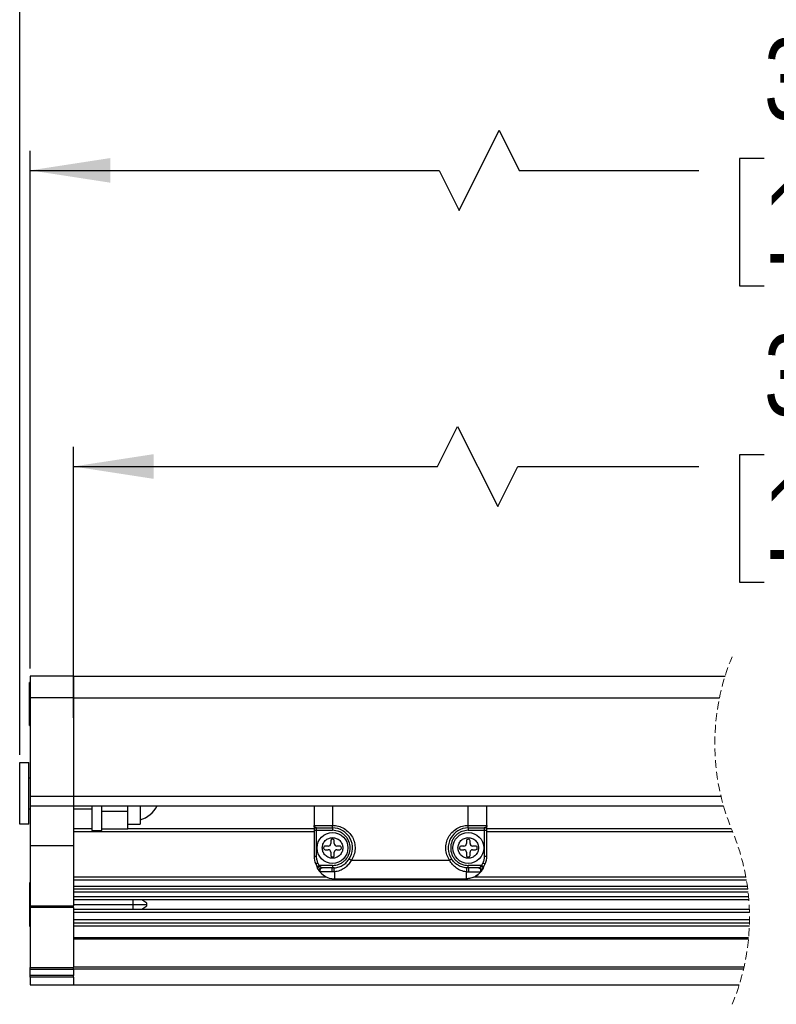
# Model space of a CAD drawing. Header units: millimetres. Extents: x 0 to 1118, y 0 to 864.
# Tile 12 of 21: x 411 to 534, y 575 to 735. Entities that reach past the tile are written whole.
import ezdxf

# ---------------------------------------------------------------- set-up
doc = ezdxf.new("R2010")
doc.units = ezdxf.units.MM
doc.linetypes.add('HIDDEN', pattern=[1.905, 1.27, -0.635])
doc.layers.add('DIMENSIONS', color=140, linetype='Continuous', lineweight=25)
doc.styles.add('SLDTEXTSTYLE0', font='TXT', dxfattribs={"width": 0.75})
doc.dimstyles.new('SLDDIMSTYLE3', dxfattribs={"dimtxt": 13, "dimasz": 13, "dimexe": 0, "dimexo": 0.0625, "dimgap": 3.25, "dimtad": 0, "dimtih": 1, "dimtoh": 1, "dimdec": 1, "dimrnd": 1e-09, "dimzin": 4, "dimdsep": 46, "dimtxsty": 'SLDTEXTSTYLE0', "dimsah": 1, "dimcen": 0.09, "dimadec": 0, "dimazin": 1, "dimtfac": 1, "dimtdec": 1, "dimtofl": 0, "dimtmove": 0, "dimatfit": 3, "dimfxl": 0, "dimfrac": 2, "dimtolj": 1, "dimtzin": 12, "dimarcsym": 0})
doc.dimstyles.new('SLDDIMSTYLE5', dxfattribs={"dimtxt": 13, "dimasz": 13, "dimexe": 0, "dimexo": 0.0625, "dimgap": 3.25, "dimtad": 0, "dimtih": 1, "dimtoh": 1, "dimdec": 1, "dimrnd": 1e-09, "dimzin": 12, "dimdsep": 46, "dimtxsty": 'SLDTEXTSTYLE0', "dimsah": 1, "dimcen": 0.09, "dimadec": 0, "dimazin": 3, "dimtfac": 1, "dimtdec": 1, "dimtofl": 0, "dimtmove": 0, "dimatfit": 3, "dimfxl": 0, "dimfrac": 2, "dimtolj": 1, "dimtzin": 12, "dimarcsym": 0})

# ---------------------------------------------------------------- blocks, each defined once
blk = doc.blocks.new('_D_13')
at = {"layer": 'DIMENSIONS'}
for p, q in [((478.77, 662.08), (482.02, 668.58)), ((482.02, 668.58), (488.52, 655.58)), ((419.75, 621.35), (419.75, 665.25)), ((531.69, 663.99), (527.72, 663.99)), ((527.72, 663.99), (527.72, 643.35)), ((574.91, 663.99), (578.87, 663.99)), ((578.87, 663.99), (578.87, 643.35)), ((637.74, 629.35), (637.74, 665.25)), ((419.75, 662.08), (478.77, 662.08)), ((488.52, 655.58), (491.77, 662.08)), ((491.77, 662.08), (521.13, 662.08)), ((637.74, 662.08), (585.47, 662.08)), ((527.72, 643.35), (531.69, 643.35)), ((578.87, 643.35), (574.91, 643.35))]:
    blk.add_line(p, q, dxfattribs=at)
for points in [[(419.75, 662.08), (432.75, 660.08), (432.75, 664.08)], [(637.74, 662.08), (624.74, 664.08), (624.74, 660.08)]]:
    blk.add_solid(points, dxfattribs=at)
at = {"layer": 'DIMENSIONS', "char_height": 13, "attachment_point": 1, "style": 'SLDTEXTSTYLE0'}
for s, insert in [('350.0', (531.69, 683.39)), ('13.78', (531.69, 660.11))]:
    blk.add_mtext(s, dxfattribs=dict(at, insert=insert))
blk = doc.blocks.new('_D_14')
at = {"layer": 'DIMENSIONS'}
for p, q in [((482.27, 703.58), (488.77, 716.58)), ((488.77, 716.58), (492.02, 710.08)), ((412.75, 629.35), (412.75, 713.25)), ((531.69, 711.99), (527.72, 711.99)), ((527.72, 711.99), (527.72, 691.35)), ((574.91, 711.99), (578.87, 711.99)), ((578.87, 711.99), (578.87, 691.35)), ((640.74, 621.35), (640.74, 713.25)), ((412.75, 710.08), (479.02, 710.08)), ((479.02, 710.08), (482.27, 703.58)), ((492.02, 710.08), (521.13, 710.08)), ((640.74, 710.08), (585.47, 710.08)), ((527.72, 691.35), (531.69, 691.35)), ((578.87, 691.35), (574.91, 691.35))]:
    blk.add_line(p, q, dxfattribs=at)
for points in [[(412.75, 710.08), (425.75, 708.08), (425.75, 712.08)], [(640.74, 710.08), (627.74, 712.08), (627.74, 708.08)]]:
    blk.add_solid(points, dxfattribs=at)
at = {"layer": 'DIMENSIONS', "char_height": 13, "attachment_point": 1, "style": 'SLDTEXTSTYLE0'}
for s, insert in [('360.0', (531.69, 731.39)), ('14.17', (531.69, 708.11))]:
    blk.add_mtext(s, dxfattribs=dict(at, insert=insert))
blk = doc.blocks.new('_D_15')
at = {"layer": 'DIMENSIONS'}
for p, q in [((482.78, 762.5), (486.03, 769)), ((486.03, 769), (492.53, 756)), ((411.05, 615.35), (411.05, 765.68)), ((640.74, 625.85), (640.74, 765.68)), ((531.69, 764.42), (527.72, 764.42)), ((527.72, 764.42), (527.72, 743.78)), ((574.91, 764.42), (578.87, 764.42)), ((578.87, 764.42), (578.87, 743.78)), ((411.05, 762.5), (482.78, 762.5)), ((492.53, 756), (495.78, 762.5)), ((495.78, 762.5), (521.13, 762.5)), ((640.74, 762.5), (585.47, 762.5)), ((527.72, 743.78), (531.69, 743.78)), ((578.87, 743.78), (574.91, 743.78))]:
    blk.add_line(p, q, dxfattribs=at)
for points in [[(411.05, 762.5), (424.05, 760.5), (424.05, 764.5)], [(640.74, 762.5), (627.74, 764.5), (627.74, 760.5)]]:
    blk.add_solid(points, dxfattribs=at)
at = {"layer": 'DIMENSIONS', "char_height": 13, "attachment_point": 1, "style": 'SLDTEXTSTYLE0'}
for s, insert in [('361.7', (531.69, 783.82)), ('14.24', (531.69, 760.54))]:
    blk.add_mtext(s, dxfattribs=dict(at, insert=insert))

msp = doc.modelspace()

# ---------------------------------------------------------------- linework, layer by layer
for p, q in [((419.74501, 628.0751), (412.74504, 628.0751)), ((412.74504, 628.0751), (412.74504, 624.57512)), ((419.74501, 628.0751), (419.74501, 624.57512)), ((419.74501, 628.0751), (525.35622, 628.0751)), ((412.74504, 627.07512), (412.64502, 627.07512)), ((412.64502, 623.5751), (412.64502, 627.07512)), ((419.74501, 624.57512), (412.74504, 624.57512)), ((412.74504, 624.57512), (412.74504, 608.57512)), ((419.74501, 624.57512), (419.74501, 608.57512)), ((419.74501, 624.57512), (524.45077, 624.57512)), ((412.64502, 620.07512), (412.64502, 623.5751)), ((412.64502, 623.5751), (412.74504, 623.5751)), ((412.64502, 620.07512), (412.74504, 620.07512)), ((411.04499, 604.07511), (411.04499, 614.07511)), ((411.04499, 614.07511), (412.545, 614.07511)), ((412.545, 604.07511), (412.545, 614.07511)), ((412.74504, 611.57511), (412.545, 611.57511)), ((419.74501, 608.57512), (412.74504, 608.57512)), ((412.74504, 608.57512), (412.74504, 607.07511)), ((419.74501, 608.57512), (419.74501, 607.07511)), ((524.71379, 608.57512), (419.74501, 608.57512)), ((412.545, 606.57511), (412.74504, 606.57511)), ((412.74504, 607.07511), (419.74501, 607.07511)), ((412.74504, 607.07511), (412.74504, 600.5751)), ((419.74501, 607.07511), (419.74501, 600.5751)), ((419.74501, 607.07511), (525.10934, 607.07511)), ((419.74501, 606.57511), (422.74503, 606.57511)), ((422.74503, 607.07511), (422.74503, 603.07513)), ((424.34505, 606.18038), (424.34505, 607.07511)), ((424.34505, 603.07513), (424.34505, 607.07511)), ((428.55553, 606.18038), (428.55553, 607.07511)), ((430.55562, 607.07511), (430.55562, 604.07511)), ((458.74648, 607.07511), (458.74648, 603.79402)), ((461.7465, 607.07511), (461.7465, 603.90122)), ((483.74645, 603.90122), (483.74645, 607.07511)), ((486.74647, 603.79402), (486.74647, 607.07511)), ((428.55553, 606.18038), (424.34505, 606.18038)), ((424.34505, 603.28565), (424.34505, 606.18038)), ((428.55553, 603.28565), (428.55553, 606.18038)), ((412.545, 604.07511), (411.04499, 604.07511)), ((419.74501, 603.42513), (422.74503, 603.42513)), ((428.55553, 604.07511), (430.55562, 604.07511)), ((428.55553, 603.42513), (458.74648, 603.42513)), ((458.74648, 603.79402), (458.74648, 603.1012)), ((458.78343, 603.73811), (458.77449, 603.66685)), ((458.78224, 603.90122), (461.7465, 603.90122)), ((459.00707, 603.51781), (459.02948, 603.53039)), ((459.14654, 603.1012), (459.14654, 603.4476)), ((459.17742, 603.50121), (461.7465, 603.50121)), ((461.7465, 603.50121), (461.7465, 603.90122)), ((461.7465, 603.50121), (461.7465, 603.1012)), ((483.74645, 603.90122), (486.71077, 603.90122)), ((483.74645, 603.50121), (483.74645, 603.90122)), ((483.74645, 603.50121), (486.31553, 603.50121)), ((483.74645, 603.50121), (483.74645, 603.1012)), ((486.34647, 603.44763), (486.34647, 603.1012)), ((486.46478, 603.53089), (486.48815, 603.5185)), ((486.71882, 603.66626), (486.70988, 603.73829)), ((486.74647, 603.1012), (486.74647, 603.79402)), ((486.74647, 603.42513), (526.36664, 603.42513)), ((419.74501, 602.9251), (458.74648, 602.9251)), ((422.74503, 603.07513), (424.34505, 603.07513)), ((428.55553, 603.28565), (424.34505, 603.28565)), ((458.74648, 603.1012), (459.14654, 603.1012)), ((458.74648, 603.1012), (458.74648, 598.9163)), ((459.14654, 603.1012), (461.7465, 603.1012)), ((459.14654, 598.9163), (459.14654, 603.1012)), ((483.74645, 603.1012), (486.34647, 603.1012)), ((486.34647, 603.1012), (486.74647, 603.1012)), ((486.34647, 603.1012), (486.34647, 598.9163)), ((486.74647, 598.9163), (486.74647, 603.1012)), ((486.74647, 602.9251), (526.57249, 602.9251)), ((419.74501, 600.5751), (412.74504, 600.5751)), ((412.74504, 600.5751), (412.74504, 590.86801)), ((419.74501, 600.5751), (419.74501, 590.86801)), ((460.30907, 600.28712), (460.30907, 600.2153)), ((461.04388, 600.53713), (460.55905, 600.53713)), ((461.46051, 601.40843), (461.46051, 600.9538)), ((461.78238, 601.65844), (461.71061, 601.65844)), ((462.03236, 600.9538), (462.03236, 601.40843)), ((462.93394, 600.53713), (462.44912, 600.53713)), ((463.18392, 600.2153), (463.18392, 600.28712)), ((482.30903, 600.28712), (482.30903, 600.2153)), ((483.04395, 600.53713), (482.55913, 600.53713)), ((483.46059, 601.40843), (483.46059, 600.9538)), ((483.78245, 601.65844), (483.71057, 601.65844)), ((484.03243, 600.9538), (484.03243, 601.40843)), ((484.9339, 600.53713), (484.44907, 600.53713)), ((485.18388, 600.2153), (485.18388, 600.28712)), ((458.74648, 598.9163), (459.14654, 598.9163)), ((460.55905, 599.96529), (461.04388, 599.96529)), ((461.46051, 599.54862), (461.46051, 599.0336)), ((461.71061, 598.78362), (461.78238, 598.78362)), ((462.03236, 599.0336), (462.03236, 599.54862)), ((462.44912, 599.96529), (462.93394, 599.96529)), ((464.4535, 598.55119), (464.51644, 598.55119)), ((482.55913, 599.96529), (483.04395, 599.96529)), ((483.46059, 599.54862), (483.46059, 599.0336)), ((483.71057, 598.78362), (483.78245, 598.78362)), ((484.03243, 599.0336), (484.03243, 599.54862)), ((484.44907, 599.96529), (484.9339, 599.96529)), ((486.34647, 598.9163), (486.74647, 598.9163)), ((459.02757, 597.64842), (459.22164, 597.23214)), ((459.22164, 597.23214), (459.33775, 596.98335)), ((459.22164, 597.23214), (459.33775, 596.98335)), ((459.2406, 597.24257), (459.3486, 597.03637)), ((459.58416, 597.40121), (459.39009, 597.81749)), ((459.58416, 597.40121), (459.70027, 597.27679)), ((461.7465, 597.40121), (459.58416, 597.40121)), ((459.99305, 596.98937), (460.08007, 597.00216)), ((461.7465, 597.00121), (460.08746, 597.00121)), ((461.7465, 597.40121), (461.7465, 597.00121)), ((462.02259, 597.01295), (461.7465, 597.00121)), ((464.7998, 598.25123), (480.69326, 598.2512)), ((483.74645, 597.00121), (483.47036, 597.01295)), ((485.90879, 597.40121), (483.74645, 597.40121)), ((483.74645, 597.00121), (483.74645, 597.40121)), ((485.40549, 597.00121), (483.74645, 597.00121)), ((485.41288, 597.00216), (485.4999, 596.98937)), ((485.90879, 597.40121), (485.79274, 597.27679)), ((486.10286, 597.81749), (485.90879, 597.40121)), ((486.14458, 597.03593), (486.25265, 597.24246)), ((486.15525, 596.98335), (486.2713, 597.23214)), ((486.2713, 597.23214), (486.46544, 597.64842)), ((419.74501, 595.57511), (460.70067, 595.57511)), ((459.61503, 596.51558), (459.68584, 596.4214)), ((461.69881, 596.34737), (459.78443, 596.34737)), ((462.05668, 596.3626), (461.69881, 596.34737)), ((462.05668, 596.3626), (462.05668, 595.25121)), ((483.43639, 595.25121), (483.43639, 596.3626)), ((483.43639, 596.3626), (483.79425, 596.34737)), ((484.79227, 595.57511), (528.73061, 595.57511)), ((485.77527, 596.37905), (485.87797, 596.51558)), ((412.74504, 594.57512), (412.64502, 594.57512)), ((412.64502, 594.57512), (412.64502, 591.0751)), ((419.74501, 595.07511), (528.81845, 595.07511)), ((419.74501, 594.07512), (528.97282, 594.07512)), ((462.05668, 595.25121), (483.43639, 595.25121)), ((529.03945, 593.5751), (419.74501, 593.5751)), ((529.09908, 593.07511), (419.74501, 593.07511)), ((529.17549, 592.3251), (419.74501, 592.3251)), ((412.64502, 591.0751), (412.64502, 587.57512)), ((412.64502, 591.0751), (412.74504, 591.0751)), ((412.74504, 590.86801), (419.74501, 590.86801)), ((412.74504, 590.57511), (412.74504, 590.86801)), ((419.74501, 590.57511), (412.74504, 590.57511)), ((412.74504, 590.57511), (412.74504, 580.86802)), ((529.21778, 591.82511), (419.74501, 591.82511)), ((419.74501, 591.0751), (429.43136, 591.0751)), ((419.74501, 590.57511), (419.74501, 590.86801)), ((419.74501, 590.57511), (419.74501, 580.86802)), ((429.43136, 591.0751), (429.43136, 591.82511)), ((429.43136, 590.32513), (429.43136, 591.0751)), ((429.43136, 591.0751), (431.64507, 591.0751)), ((431.64507, 591.27511), (430.85948, 591.82511)), ((430.85948, 590.32513), (431.64507, 590.8751)), ((431.64507, 591.0751), (431.64507, 591.27511)), ((431.64507, 590.8751), (431.64507, 591.0751)), ((419.74501, 590.32513), (529.30344, 590.32513)), ((419.74501, 589.82511), (529.31829, 589.82511)), ((412.64502, 587.57512), (412.74504, 587.57512)), ((529.32553, 588.57511), (419.74501, 588.57511)), ((529.31649, 588.07511), (419.74501, 588.07511)), ((529.30062, 587.57512), (419.74501, 587.57512)), ((419.74501, 585.703), (529.18029, 585.703)), ((529.15675, 585.45135), (419.74501, 585.45135)), ((412.74504, 580.86802), (419.74501, 580.86802)), ((412.74504, 580.57512), (412.74504, 580.86802)), ((412.74504, 580.57512), (419.74501, 580.57512)), ((412.74504, 579.5751), (412.74504, 580.57512)), ((419.74501, 579.5751), (412.74504, 579.5751)), ((412.74504, 579.32512), (412.74504, 579.5751)), ((419.74501, 580.94929), (528.43492, 580.94929)), ((419.74501, 580.57512), (419.74501, 580.86802)), ((419.74501, 580.57512), (419.74501, 579.5751)), ((528.34869, 580.57512), (419.74501, 580.57512)), ((419.74501, 579.32512), (419.74501, 579.5751)), ((419.74501, 579.32512), (412.74504, 579.32512)), ((412.74504, 579.32512), (412.74504, 578.07512)), ((412.74504, 578.07512), (419.74501, 578.07512)), ((419.74501, 579.32512), (419.74501, 578.07512)), ((419.74501, 578.07512), (527.6645, 578.07512))]:
    msp.add_line(p, q)
at = {"flags": 128}
for points in [[(459.02757, 597.64842), (459.03449, 597.65167), (459.05511, 597.6613), (459.08861, 597.67691), (459.13379, 597.69795), (459.18874, 597.72355), (459.25133, 597.75279), (459.3194, 597.7845), (459.39009, 597.81749)], [(459.22164, 597.23214), (459.22868, 597.23539), (459.2493, 597.24502), (459.2828, 597.26063), (459.32786, 597.28168), (459.38281, 597.30728), (459.44552, 597.33651), (459.51347, 597.36822), (459.58416, 597.40121)], [(459.33775, 596.98335), (459.54422, 596.61181), (459.662, 596.44408)], [(485.90879, 597.40121), (485.97948, 597.36822), (486.04749, 597.33651), (486.11019, 597.30728), (486.16509, 597.28168), (486.21021, 597.26063), (486.24371, 597.24502), (486.25187, 597.2412)], [(486.10286, 597.81749), (486.17361, 597.7845), (486.24162, 597.75279), (486.30433, 597.72355), (486.35922, 597.69795), (486.40434, 597.67691), (486.43784, 597.6613), (486.45846, 597.65167), (486.46544, 597.64842)], [(486.25599, 597.2393), (486.26433, 597.23539), (486.2713, 597.23214)], [(483.79425, 596.34737), (484.46338, 596.34737), (485.03844, 596.34737), (485.46664, 596.34737), (485.70864, 596.3474)]]:
    msp.add_lwpolyline(points, dxfattribs=at)
for centre, radius in [((461.74648, 600.25126), 2.49998), ((483.74649, 600.2512), 2.50001)]:
    msp.add_circle(centre, radius)
at = {"color": 7, "linetype": 'HIDDEN', "lineweight": 18}
for centre, start, end in [((560.32035, 617.16261), 157.3801351, 202.6198649), ((492.70037, 588.98762), 337.3801351, 22.6198649)]:
    msp.add_arc(centre, 36.62749, start, end, dxfattribs=at)
for centre, radius, start, end in [((429.38525, 609.07488), 4.4215, 285.3891433, 333.109596), ((461.74652, 600.25121), 3.25, 326.7735155, 90.0004244), ((483.7466, 600.25111), 3.2501, 90.0026764, 213.2233838), ((460.55902, 600.28718), 0.24995, 89.9932765, 180.0135538), ((460.55902, 600.21524), 0.24995, 179.9864462, 270.0067235), ((461.04399, 600.95365), 0.41652, 269.9839477, 0.0201506), ((461.71067, 601.40829), 0.25016, 90.012592, 179.9669221), ((461.78241, 601.40849), 0.24995, 359.9864462, 90.0067235), ((462.44908, 600.95386), 0.41672, 180.0078339, 270.0044591), ((462.93397, 600.28718), 0.24995, 359.9864462, 90.0067235), ((462.93397, 600.21524), 0.24995, 269.9932765, 0.0135538), ((482.55918, 600.28698), 0.25016, 90.012592, 179.9669221), ((482.55918, 600.21544), 0.25016, 180.0330779, 269.987408), ((483.04386, 600.95386), 0.41672, 270.011933, 359.9921653), ((483.71054, 601.40849), 0.24995, 89.9932765, 180.0135538), ((483.78248, 601.40849), 0.24995, 359.9864462, 90.0067235), ((484.44916, 600.95386), 0.41672, 180.0078347, 269.988067), ((484.93392, 600.28718), 0.24995, 359.9864462, 90.0067235), ((484.93392, 600.21524), 0.24995, 269.9932765, 0.0135538), ((461.74847, 598.91676), 3.00199, 180.0087136, 204.9924262), ((461.04399, 599.54877), 0.41652, 359.9798494, 90.0160523), ((461.71067, 599.03378), 0.25016, 180.0399113, 269.9874049), ((461.78241, 599.03358), 0.24995, 269.9932757, 0.0067243), ((462.44908, 599.54856), 0.41672, 89.9955409, 179.9921661), ((483.04386, 599.54856), 0.41672, 0.0078347, 89.988067), ((483.71054, 599.03358), 0.24995, 179.9932757, 270.0067243), ((483.78248, 599.03358), 0.24995, 269.9932757, 0.0067243), ((484.44916, 599.54856), 0.41672, 90.011933, 179.9921653), ((483.74574, 598.91635), 3.00073, 335.0049442, 359.9990508), ((483.42366, 598.25934), 3.01492, 318.5425816, 334.961735), ((462.05718, 598.25187), 3.00087, 216.401807, 237.498069), ((462.05645, 598.25072), 2.9995, 237.498029, 270.0043727), ((483.43581, 598.25216), 3.00109, 294.2599731, 314.1229817)]:
    msp.add_arc(centre, radius, start, end)
for points, knots in [([(458.74648, 603.79402), (458.74366, 603.82352), (458.73952, 603.86702), (458.77184, 603.8929), (458.78224, 603.90122)], [0, 0, 0, 0, 0.678325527, 1, 1, 1, 1]), ([(459.14654, 603.4476), (459.09439, 603.45265), (458.99194, 603.46257), (458.86043, 603.54052), (458.76558, 603.65491), (458.75275, 603.74831), (458.74648, 603.79402)], [0, 0, 0, 0, 0.266498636, 0.523458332, 0.766779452, 1, 1, 1, 1]), ([(458.78224, 603.90122), (458.78814, 603.84882), (458.79992, 603.74419), (458.89118, 603.61207), (459.02177, 603.51927), (459.12558, 603.50723), (459.17742, 603.50121)], [0, 0, 0, 0, 0.251404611, 0.501999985, 0.751347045, 1, 1, 1, 1]), ([(459.16681, 603.49784), (459.14234, 603.4993), (459.09181, 603.50229), (459.01703, 603.52547), (458.94417, 603.56255), (458.90312, 603.59949), (458.88237, 603.61816)], [0, 0, 0, 0, 0.231707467, 0.478435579, 0.736470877, 1, 1, 1, 1]), ([(459.14654, 603.4476), (459.14624, 603.46324), (459.14574, 603.48889), (459.16853, 603.49775), (459.17742, 603.50121)], [0, 0, 0, 0, 0.609806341, 1, 1, 1, 1]), ([(461.7465, 603.90122), (462.06752, 603.87655), (462.72156, 603.8263), (463.6393, 603.42244), (464.41769, 602.80386), (464.99495, 602.0067), (465.34549, 601.08701), (465.4364, 600.09695), (465.27138, 599.10796), (464.95507, 598.5333), (464.7998, 598.25123)], [0, 0, 0, 0, 0.122707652, 0.250001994, 0.377284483, 0.500004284, 0.622715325, 0.750002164, 0.877289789, 1, 1, 1, 1]), ([(480.69326, 598.2512), (480.53795, 598.53328), (480.22155, 599.10792), (480.05657, 600.09695), (480.14741, 601.08704), (480.49817, 602.00663), (481.07523, 602.8039), (481.85366, 603.42243), (482.77138, 603.8263), (483.42543, 603.87655), (483.74645, 603.90122)], [0, 0, 0, 0, 0.122719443, 0.250006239, 0.377292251, 0.50000791, 0.622717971, 0.749999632, 0.877293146, 1, 1, 1, 1]), ([(486.31553, 603.50121), (486.36736, 603.50723), (486.47118, 603.51929), (486.60183, 603.61203), (486.693, 603.74422), (486.70484, 603.84882), (486.71077, 603.90122)], [0, 0, 0, 0, 0.2486417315, 0.4980570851, 0.7485882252, 1, 1, 1, 1]), ([(486.31553, 603.50121), (486.32447, 603.49776), (486.34732, 603.48895), (486.34679, 603.46326), (486.34647, 603.44763)], [0, 0, 0, 0, 0.391359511, 1, 1, 1, 1]), ([(486.61194, 603.61959), (486.59142, 603.60092), (486.5508, 603.56399), (486.4786, 603.52653), (486.40427, 603.50292), (486.3539, 603.49952), (486.32948, 603.49787)], [0, 0, 0, 0, 0.263169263, 0.5207423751, 0.7676869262, 1, 1, 1, 1]), ([(486.74647, 603.79402), (486.74022, 603.74831), (486.72744, 603.6549), (486.63257, 603.54051), (486.50104, 603.46259), (486.3986, 603.45267), (486.34647, 603.44763)], [0, 0, 0, 0, 0.233207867, 0.476539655, 0.733599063, 1, 1, 1, 1]), ([(486.62887, 603.5843), (486.64711, 603.60389), (486.68296, 603.64239), (486.71899, 603.71106), (486.741, 603.78144), (486.7432, 603.8289), (486.74427, 603.85187)], [0, 0, 0, 0, 0.26725198, 0.525307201, 0.770315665, 1, 1, 1, 1]), ([(486.71077, 603.90122), (486.72117, 603.8929), (486.75349, 603.86702), (486.74931, 603.82353), (486.74647, 603.79402)], [0, 0, 0, 0, 0.321691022, 1, 1, 1, 1]), ([(460.07983, 600.25121), (460.10224, 600.46078), (460.13682, 600.78429), (460.34429, 601.17281), (460.55956, 601.43762), (460.82484, 601.65442), (461.21322, 601.85537), (461.74649, 601.95834), (462.27959, 601.85542), (462.66799, 601.65451), (462.93317, 601.43786), (463.14867, 601.173), (463.35612, 600.78444), (463.39074, 600.46077), (463.41316, 600.25121)], [0, 0, 0, 0, 0.1197227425, 0.1848129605, 0.2499990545, 0.3150906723, 0.3802832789, 0.4999993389, 0.619715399, 0.684800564, 0.7499991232, 0.8150899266, 0.8802772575, 1, 1, 1, 1]), ([(461.7465, 597.40121), (462.10486, 597.43949), (462.6583, 597.4986), (463.32264, 597.8535), (463.77555, 598.22188), (464.14617, 598.6753), (464.48972, 599.3395), (464.66554, 600.2512), (464.48973, 601.16313), (464.14599, 601.82723), (463.77531, 602.28082), (463.32247, 602.649), (462.65812, 603.00385), (462.10486, 603.06293), (461.7465, 603.1012)], [0, 0, 0, 0, 0.119718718, 0.184888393, 0.249998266, 0.315170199, 0.380280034, 0.500000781, 0.619721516, 0.684894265, 0.750002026, 0.815174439, 0.880281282, 1, 1, 1, 1]), ([(483.74645, 603.1012), (483.38809, 603.06293), (482.83465, 603.00382), (482.1703, 602.64891), (481.71739, 602.28054), (481.34678, 601.82711), (481.00322, 601.16292), (480.82741, 600.25122), (481.00322, 599.33929), (481.34696, 598.67519), (481.71764, 598.2216), (482.17048, 597.85342), (482.83483, 597.49857), (483.38809, 597.43948), (483.74645, 597.40121)], [0, 0, 0, 0, 0.119718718, 0.184888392, 0.249998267, 0.315170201, 0.380280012, 0.500000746, 0.619721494, 0.684894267, 0.750002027, 0.815174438, 0.880281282, 1, 1, 1, 1]), ([(482.07979, 600.25121), (482.10219, 600.46078), (482.13678, 600.78429), (482.34425, 601.17281), (482.55952, 601.43762), (482.82479, 601.65442), (483.21317, 601.85538), (483.74649, 601.95833), (484.27962, 601.85542), (484.66805, 601.65455), (484.93313, 601.43782), (485.14862, 601.17299), (485.35616, 600.78446), (485.39077, 600.46078), (485.41318, 600.25121)], [0, 0, 0, 0, 0.119721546, 0.184811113, 0.249996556, 0.315087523, 0.380279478, 0.499994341, 0.619731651, 0.684816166, 0.749996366, 0.815086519, 0.880278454, 1, 1, 1, 1]), ([(463.41316, 600.25121), (463.39076, 600.04164), (463.35617, 599.71813), (463.1487, 599.32961), (462.93342, 599.0648), (462.66817, 598.84797), (462.27977, 598.64701), (461.74649, 598.54409), (461.2134, 598.64703), (460.82491, 598.8478), (460.55983, 599.06461), (460.34432, 599.32941), (460.13688, 599.71798), (460.10225, 600.04165), (460.07983, 600.25121)], [0, 0, 0, 0, 0.119721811, 0.184811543, 0.249997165, 0.315091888, 0.380283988, 0.499998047, 0.619712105, 0.684817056, 0.750001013, 0.815091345, 0.880278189, 1, 1, 1, 1]), ([(485.41318, 600.25121), (485.39075, 600.04165), (485.35614, 599.71817), (485.1488, 599.32954), (484.93337, 599.06489), (484.66824, 598.84792), (484.2798, 598.64701), (483.7465, 598.5441), (483.21336, 598.64697), (482.82495, 598.84788), (482.55979, 599.06456), (482.34428, 599.32942), (482.13683, 599.71798), (482.10221, 600.04165), (482.07979, 600.25121)], [0, 0, 0, 0, 0.119720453, 0.184804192, 0.250003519, 0.315079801, 0.380271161, 0.500006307, 0.619719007, 0.684802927, 0.75000385, 0.815093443, 0.880279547, 1, 1, 1, 1]), ([(459.39009, 597.81749), (459.31901, 597.99387), (459.17685, 598.34663), (459.15665, 598.72642), (459.14654, 598.9163)], [0, 0, 0, 0, 0.50001233, 1, 1, 1, 1]), ([(486.34647, 598.9163), (486.33634, 598.72642), (486.31608, 598.34663), (486.17394, 597.99387), (486.10286, 597.81749)], [0, 0, 0, 0, 0.499990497, 1, 1, 1, 1]), ([(459.33775, 596.98335), (459.33616, 596.99119), (459.33228, 597.01028), (459.35008, 597.04308), (459.38038, 597.08029), (459.42762, 597.12197), (459.48728, 597.16516), (459.5558, 597.20672), (459.62735, 597.2447), (459.67641, 597.26629), (459.70027, 597.27679)], [0, 0, 0, 0, 0.048034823, 0.117070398, 0.2165097, 0.346891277, 0.501714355, 0.670118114, 0.839603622, 1, 1, 1, 1]), ([(459.64186, 596.47102), (459.59393, 596.53895), (459.47915, 596.70162), (459.3898, 596.87966), (459.33775, 596.98335)], [0, 0, 0, 0, 0.4175951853, 1, 1, 1, 1]), ([(459.64186, 596.47102), (459.62863, 596.49253), (459.60029, 596.53859), (459.58457, 596.6254), (459.59412, 596.72308), (459.63409, 596.82275), (459.69994, 596.91267), (459.7833, 596.98319), (459.87262, 597.03212), (459.93479, 597.04757), (459.96384, 597.05479)], [0, 0, 0, 0, 0.096282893, 0.206251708, 0.331210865, 0.469061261, 0.613254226, 0.754834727, 0.885416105, 1, 1, 1, 1]), ([(460.08746, 597.00121), (460.05055, 596.99812), (459.97664, 596.99194), (459.87471, 596.94305), (459.78958, 596.86959), (459.72826, 596.77421), (459.69512, 596.66539), (459.69348, 596.55185), (459.72106, 596.44074), (459.76333, 596.37846), (459.78443, 596.34737)], [0, 0, 0, 0, 0.1235107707, 0.2473465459, 0.3719479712, 0.4971584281, 0.6228910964, 0.7488817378, 0.8746625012, 1, 1, 1, 1]), ([(459.96384, 597.05479), (459.92291, 597.08374), (459.84623, 597.13798), (459.76659, 597.21047), (459.72026, 597.25602), (459.70554, 597.27132), (459.70027, 597.27679)], [0, 0, 0, 0, 0.435316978, 0.815506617, 0.934000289, 1, 1, 1, 1]), ([(460.08746, 597.00121), (460.07049, 597.00445), (460.02562, 597.01302), (459.98752, 597.03878), (459.96384, 597.05479)], [0, 0, 0, 0, 0.378272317, 1, 1, 1, 1]), ([(461.69881, 596.34737), (461.69544, 596.37939), (461.68827, 596.44747), (461.68458, 596.55339), (461.68446, 596.66312), (461.68984, 596.76763), (461.69764, 596.8602), (461.71212, 596.92958), (461.7208, 596.98113), (461.7402, 596.99629), (461.7465, 597.00121)], [0, 0, 0, 0, 0.144917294, 0.30807624, 0.476952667, 0.638462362, 0.780200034, 0.891513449, 0.964831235, 1, 1, 1, 1]), ([(462.05668, 596.3626), (462.05307, 596.38974), (462.04489, 596.45127), (462.03429, 596.55242), (462.02452, 596.66614), (462.0173, 596.77931), (462.01231, 596.87796), (462.0144, 596.94905), (462.01241, 596.99288), (462.02058, 597.00898), (462.02259, 597.01295)], [0, 0, 0, 0, 0.125624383, 0.284861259, 0.466694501, 0.649208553, 0.805961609, 0.917792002, 0.979761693, 1, 1, 1, 1]), ([(462.02259, 597.01295), (462.28979, 597.055), (462.79232, 597.13409), (463.46325, 597.46526), (464.03569, 597.89772), (464.32105, 598.2782), (464.46518, 598.47037)], [0, 0, 0, 0, 0.274645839, 0.516526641, 0.755809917, 1, 1, 1, 1]), ([(464.7998, 598.25123), (464.63939, 598.00347), (464.32659, 597.52031), (463.68452, 596.95571), (462.93071, 596.52274), (462.35798, 596.41781), (462.05668, 596.3626)], [0, 0, 0, 0, 0.255265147, 0.497783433, 0.735793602, 1, 1, 1, 1]), ([(464.46518, 598.47037), (464.47365, 598.46482), (464.50629, 598.44339), (464.57519, 598.39837), (464.67825, 598.33085), (464.75713, 598.27919), (464.7998, 598.25123)], [0, 0, 0, 0, 0.075924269, 0.292829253, 0.617359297, 1, 1, 1, 1]), ([(480.69326, 598.2512), (480.71627, 598.26628), (480.76182, 598.29612), (480.8279, 598.3395), (480.88828, 598.37894), (480.94794, 598.41815), (480.99337, 598.4478), (481.02153, 598.46628), (481.02776, 598.47037)], [0, 0, 0, 0, 0.2063659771, 0.4084737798, 0.5930136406, 0.7473743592, 0.9440267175, 1, 1, 1, 1]), ([(483.43639, 596.3626), (483.13438, 596.41799), (482.55974, 596.52338), (481.80449, 596.95838), (481.16392, 597.52355), (480.8524, 598.00518), (480.69326, 598.2512)], [0, 0, 0, 0, 0.264830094, 0.503893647, 0.746580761, 1, 1, 1, 1]), ([(483.47036, 597.01295), (483.20258, 597.05514), (482.69848, 597.13457), (482.02628, 597.46729), (481.45492, 597.90019), (481.17073, 598.27953), (481.02776, 598.47037)], [0, 0, 0, 0, 0.275243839, 0.518140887, 0.757591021, 1, 1, 1, 1]), ([(483.47036, 597.01295), (483.47242, 597.00896), (483.48074, 596.99281), (483.47838, 596.94873), (483.48092, 596.87748), (483.47555, 596.77868), (483.46846, 596.66552), (483.45868, 596.55194), (483.44802, 596.45102), (483.43995, 596.38964), (483.43639, 596.36257)], [0, 0, 0, 0, 0.020436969, 0.082658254, 0.194844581, 0.351864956, 0.534364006, 0.715909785, 0.874725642, 1, 1, 1, 1]), ([(483.74645, 597.00121), (483.75274, 596.99629), (483.77215, 596.98113), (483.78084, 596.92958), (483.79526, 596.86019), (483.80331, 596.76764), (483.80843, 596.66312), (483.8084, 596.55339), (483.80464, 596.44748), (483.79758, 596.3794), (483.79425, 596.34737)], [0, 0, 0, 0, 0.035169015, 0.108487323, 0.219801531, 0.361558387, 0.523060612, 0.691938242, 0.855098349, 1, 1, 1, 1]), ([(485.52911, 597.05479), (485.50542, 597.03878), (485.46733, 597.01302), (485.42246, 597.00445), (485.40549, 597.00121)], [0, 0, 0, 0, 0.621727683, 1, 1, 1, 1]), ([(485.70864, 596.3474), (485.7297, 596.37848), (485.77192, 596.44077), (485.79964, 596.55184), (485.79785, 596.66539), (485.76479, 596.77426), (485.70335, 596.86952), (485.61833, 596.94313), (485.51633, 596.99191), (485.44239, 596.99811), (485.40549, 597.00121)], [0, 0, 0, 0, 0.125272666, 0.25106848, 0.377058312, 0.502820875, 0.628037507, 0.752536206, 0.876491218, 1, 1, 1, 1]), ([(485.52911, 597.05479), (485.57074, 597.08438), (485.65829, 597.14659), (485.74295, 597.22511), (485.78737, 597.27121), (485.79274, 597.27679)], [0, 0, 0, 0, 0.443577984, 0.932718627, 1, 1, 1, 1]), ([(485.52911, 597.05479), (485.55818, 597.04758), (485.62036, 597.03215), (485.70964, 596.98313), (485.79302, 596.91265), (485.85892, 596.82274), (485.89887, 596.72306), (485.90846, 596.62538), (485.89264, 596.53859), (485.86431, 596.49251), (485.85109, 596.47099)], [0, 0, 0, 0, 0.114647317, 0.245168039, 0.386711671, 0.530968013, 0.66880661, 0.793717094, 0.903691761, 1, 1, 1, 1]), ([(485.79274, 597.27679), (485.81659, 597.26629), (485.86566, 597.24469), (485.93722, 597.20675), (486.00566, 597.1651), (486.06536, 597.12198), (486.11254, 597.08026), (486.14288, 597.04308), (486.16064, 597.01029), (486.15682, 596.99119), (486.15525, 596.98335)], [0, 0, 0, 0, 0.160416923, 0.32992414, 0.498277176, 0.653084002, 0.783523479, 0.882927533, 0.951971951, 1, 1, 1, 1]), ([(486.15531, 596.98335), (486.104, 596.88109), (486.01466, 596.70301), (485.89993, 596.54027), (485.85109, 596.47099)], [0, 0, 0, 0, 0.574307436, 1, 1, 1, 1]), ([(459.78443, 596.34737), (459.76359, 596.3563), (459.70397, 596.38185), (459.66634, 596.43588), (459.64186, 596.47102)], [0, 0, 0, 0, 0.349641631, 1, 1, 1, 1]), ([(485.04822, 595.72102), (484.96275, 595.6703), (484.67665, 595.50051), (484.1373, 595.29949), (483.67002, 595.26731), (483.43639, 595.25121)], [0, 0, 0, 0, 0.175598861, 0.58782069, 1, 1, 1, 1]), ([(485.66763, 596.27495), (485.57388, 596.16481), (485.3926, 595.95181), (485.16036, 595.79617), (485.04822, 595.72102)], [0, 0, 0, 0, 0.517130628, 1, 1, 1, 1]), ([(485.70864, 596.3474), (485.72704, 596.35474), (485.78724, 596.37873), (485.82493, 596.43319), (485.85109, 596.47099)], [0, 0, 0, 0, 0.305721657, 1, 1, 1, 1])]:
    msp.add_open_spline(points, degree=3, knots=knots)

# ---------------------------------------------------------------- dimensions: what is measured, and where the dimension line sits
at = {"layer": 'DIMENSIONS'}
dim = msp.add_linear_dim(base=(411.04501, 762.50427), p1=(640.73607, 624.57511), p2=(411.04501, 614.07511), text='361.7', dimstyle='SLDDIMSTYLE5', dxfattribs=at)
dim.commit()
dim.dimension.update_dxf_attribs({"geometry": '_D_15', "text_midpoint": (553.29825, 762.50427), "dimtype": 160})
for base, p1, p2, text, picture, middle in [((640.73607, 710.07511), (412.74501, 628.07511), (640.73607, 620.07511), '360.0', '_D_14', (553.29825, 710.07511)), ((419.74501, 662.07511), (637.73607, 628.07511), (419.74501, 620.07511), '350.0', '_D_13', (553.29825, 662.07511))]:
    dim = msp.add_linear_dim(base=base, p1=p1, p2=p2, angle=0, text=text, dimstyle='SLDDIMSTYLE3', dxfattribs=at)
    dim.commit()
    dim.dimension.update_dxf_attribs({"geometry": picture, "text_midpoint": middle, "dimtype": 160})

doc.saveas('drawing.dxf')
